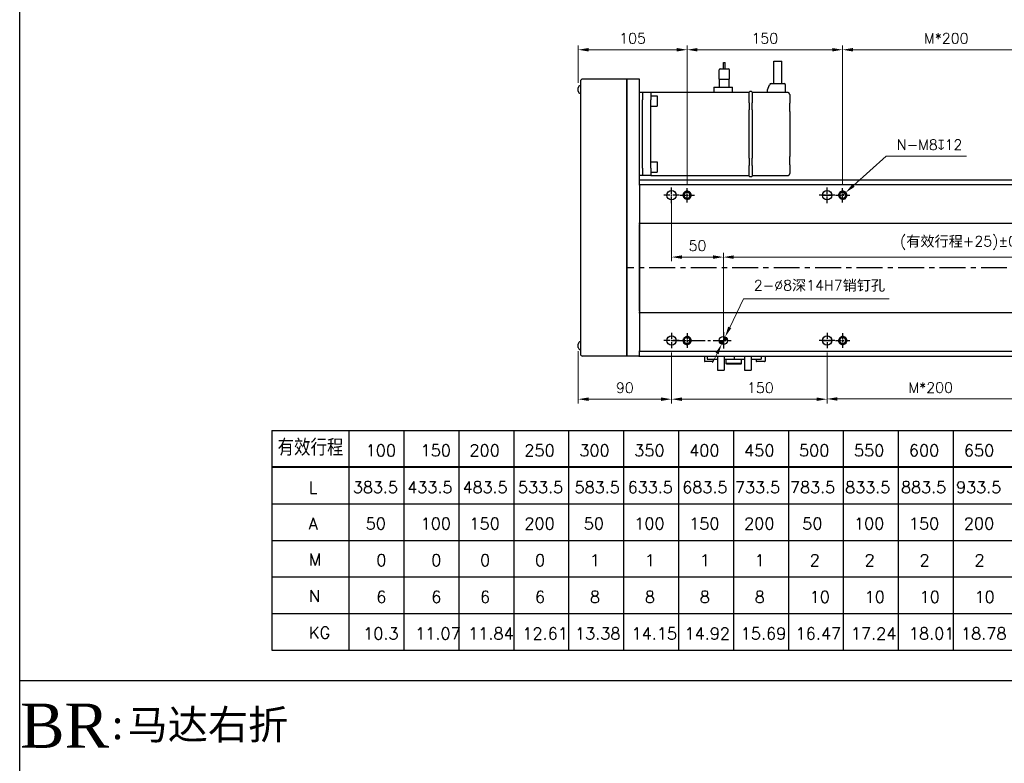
# Model space of a CAD drawing. Header units: millimetres. Extents: x 2163 to 8256, y 0 to 2680.
# Tile 30 of 47: x 4144 to 5094, y 1315 to 2032. Entities that reach past the tile are written whole.
import ezdxf

# ---------------------------------------------------------------- set-up
doc = ezdxf.new("R2010")
doc.units = ezdxf.units.MM
for name, pattern in [('AM_ISO08W050', [18, 12, -1.5, 3, -1.5]), ('AM_ISO08W050x2', [9, 6, -0.75, 1.5, -0.75]), ('CENTERX2', [4, 2.5, -0.5, 0.5, -0.5])]:
    doc.linetypes.add(name, pattern=pattern)
doc.layers.add('5', color=7, linetype='Continuous')
for name, color, linetype, lineweight in [('AM_0', 7, 'Continuous', 50), ('AM_4', 3, 'Continuous', 25), ('AM_7', 4, 'AM_ISO08W050', 25), ('可見 (ISO)', 7, 'Continuous', 25)]:
    doc.layers.add(name, color=color, linetype=linetype, lineweight=lineweight)
doc.styles.add('AUDIT_D_050119080722-0', font='TXT.shx')
doc.styles.add('尺寸標註', font='romans.shx', dxfattribs={"bigfont": 'CHINESET.SHX'})
doc.styles.add('標題欄', font='txt')
doc.dimstyles.new('CNS4~1$0', dxfattribs={"dimtxt": 10, "dimasz": 10, "dimexe": 4, "dimexo": 4, "dimgap": 6, "dimtad": 1, "dimtoh": 1, "dimdsep": 46, "dimtxsty": '尺寸標註', "dimcen": 0, "dimclrd": 2, "dimclre": 2, "dimclrt": 3, "dimadec": 0, "dimazin": 2, "dimtp": 0.1, "dimtm": 0.1, "dimtfac": 0.71, "dimtmove": 0, "dimatfit": 0, "dimfxl": 4, "dimlwd": 13, "dimlwe": 13, "dimarcsym": 0})
doc.dimstyles.new('CNS4~1$3', dxfattribs={"dimtxt": 10, "dimasz": 10, "dimexe": 4, "dimexo": 4, "dimgap": 6, "dimtad": 1, "dimtoh": 1, "dimdsep": 46, "dimtxsty": '尺寸標註', "dimcen": 0, "dimclrd": 2, "dimclre": 2, "dimclrt": 3, "dimadec": 0, "dimazin": 2, "dimtp": 0.1, "dimtm": 0.1, "dimtfac": 0.71, "dimtmove": 0, "dimatfit": 0, "dimfxl": 4, "dimlwd": 13, "dimlwe": 13, "dimarcsym": 0})
doc.dimstyles.new('CNS4~1$4', dxfattribs={"dimtxt": 10, "dimasz": 10, "dimexe": 4, "dimexo": 4, "dimgap": 6, "dimtad": 1, "dimtoh": 1, "dimdsep": 46, "dimtxsty": '尺寸標註', "dimcen": 0, "dimclrd": 2, "dimclre": 2, "dimclrt": 3, "dimadec": 0, "dimazin": 2, "dimtp": 0.1, "dimtm": 0.1, "dimtfac": 0.71, "dimtmove": 0, "dimatfit": 0, "dimfxl": 4, "dimlwd": 13, "dimlwe": 13, "dimarcsym": 0})

# ---------------------------------------------------------------- blocks, each defined once
blk = doc.blocks.new('*D76')
at = {"color": 2, "lineweight": 13, "transparency": 16777216}
for p, q in [((4922.77, 1711.3), (4922.77, 1662.46)), ((5122.77, 1711.3), (5122.77, 1662.46)), ((4932.77, 1666.46), (5112.77, 1666.46))]:
    blk.add_line(p, q, dxfattribs=at)
at = {"color": 2, "transparency": 16777216}
for points in [[(4932.77, 1668.12), (4932.77, 1664.79), (4922.77, 1666.46)], [(5112.77, 1668.12), (5112.77, 1664.79), (5122.77, 1666.46)]]:
    blk.add_solid(points, dxfattribs=at)
at = {"layer": 'Defpoints', "color": 0, "transparency": 16777216}
for p in [(4922.77, 1715.3), (5122.77, 1715.3), (5122.77, 1666.46)]:
    blk.add_point(p, dxfattribs=at)
at = {"color": 3, "transparency": 16777216, "insert": (5022.77, 1677.46), "char_height": 10, "attachment_point": 5, "style": '尺寸標註'}
blk.add_mtext('M*200', dxfattribs=at)
blk = doc.blocks.new('*D77')
at = {"color": 2, "lineweight": 13, "transparency": 16777216}
for p, q in [((4937.77, 1873.8), (4937.77, 2007.1)), ((5137.77, 1870.8), (5137.77, 2007.1)), ((4947.77, 2003.1), (5127.77, 2003.1))]:
    blk.add_line(p, q, dxfattribs=at)
at = {"color": 2, "transparency": 16777216}
for points in [[(4947.77, 2004.77), (4947.77, 2001.43), (4937.77, 2003.1)], [(5127.77, 2004.77), (5127.77, 2001.43), (5137.77, 2003.1)]]:
    blk.add_solid(points, dxfattribs=at)
at = {"layer": 'Defpoints', "color": 0, "transparency": 16777216}
for p in [(5137.77, 2003.1), (4937.77, 1869.8), (5137.77, 1866.8)]:
    blk.add_point(p, dxfattribs=at)
at = {"color": 3, "transparency": 16777216, "insert": (5037.77, 2014.1), "char_height": 10, "attachment_point": 5, "style": '尺寸標註'}
blk.add_mtext('M*200', dxfattribs=at)
blk = doc.blocks.new('*D78')
at = {"color": 2, "lineweight": 13, "transparency": 16777216}
for p, q in [((4948.21, 1872.14), (4979.92, 1900.51)), ((4979.92, 1900.51), (5057.35, 1900.51)), ((4937.77, 1862.8), (4940.75, 1865.47))]:
    blk.add_line(p, q, dxfattribs=at)
at = {"color": 2, "transparency": 16777216}
blk.add_solid([(4947.1, 1873.38), (4949.32, 1870.9), (4940.75, 1865.47)], dxfattribs=at)
at = {"layer": 'Defpoints', "color": 0, "transparency": 16777216}
for p in [(4937.77, 1862.8), (4940.75, 1865.47)]:
    blk.add_point(p, dxfattribs=at)
at = {"color": 3, "transparency": 16777216, "insert": (5021.63, 1911.51), "char_height": 10, "attachment_point": 5, "style": '尺寸標註'}
blk.add_mtext('N-M8{\\Famgdt;x}12', dxfattribs=at)
blk = doc.blocks.new('*D81')
at = {"color": 2, "lineweight": 13, "transparency": 16777216}
for p, q in [((4772.77, 1711.3), (4772.77, 1662.21)), ((4922.77, 1711.3), (4922.77, 1662.21)), ((4912.77, 1666.21), (4782.77, 1666.21))]:
    blk.add_line(p, q, dxfattribs=at)
at = {"color": 2, "transparency": 16777216}
for points in [[(4782.77, 1667.88), (4782.77, 1664.55), (4772.77, 1666.21)], [(4912.77, 1667.88), (4912.77, 1664.55), (4922.77, 1666.21)]]:
    blk.add_solid(points, dxfattribs=at)
at = {"layer": 'Defpoints', "color": 0, "transparency": 16777216}
for p in [(4772.77, 1715.3), (4922.77, 1715.3), (4772.77, 1666.21)]:
    blk.add_point(p, dxfattribs=at)
at = {"color": 3, "transparency": 16777216, "insert": (4858.51, 1677.21), "char_height": 10, "attachment_point": 5, "style": '尺寸標註'}
blk.add_mtext('150', dxfattribs=at)
blk = doc.blocks.new('*D82')
at = {"color": 2, "lineweight": 13, "transparency": 16777216}
for p, q in [((4682.77, 1712.4), (4682.77, 1662.21)), ((4772.77, 1711.3), (4772.77, 1662.21)), ((4762.77, 1666.21), (4692.77, 1666.21))]:
    blk.add_line(p, q, dxfattribs=at)
at = {"color": 2, "transparency": 16777216}
for points in [[(4692.77, 1667.88), (4692.77, 1664.55), (4682.77, 1666.21)], [(4762.77, 1667.88), (4762.77, 1664.55), (4772.77, 1666.21)]]:
    blk.add_solid(points, dxfattribs=at)
at = {"layer": 'Defpoints', "color": 0, "transparency": 16777216}
for p in [(4682.77, 1716.4), (4772.77, 1715.3), (4682.77, 1666.21)]:
    blk.add_point(p, dxfattribs=at)
at = {"color": 3, "transparency": 16777216, "insert": (4727.77, 1677.21), "char_height": 10, "attachment_point": 5, "style": '尺寸標註'}
blk.add_mtext('90', dxfattribs=at)
blk = doc.blocks.new('*D83')
at = {"color": 2, "lineweight": 13, "transparency": 16777216}
for p, q in [((4682.77, 1971.2), (4682.77, 2007.1)), ((4787.77, 1873.8), (4787.77, 2007.1)), ((4692.77, 2003.1), (4777.77, 2003.1))]:
    blk.add_line(p, q, dxfattribs=at)
at = {"color": 2, "transparency": 16777216}
for points in [[(4692.77, 2004.77), (4692.77, 2001.43), (4682.77, 2003.1)], [(4777.77, 2004.77), (4777.77, 2001.43), (4787.77, 2003.1)]]:
    blk.add_solid(points, dxfattribs=at)
at = {"layer": 'Defpoints', "color": 0, "transparency": 16777216}
for p in [(4787.77, 2003.1), (4682.77, 1967.2), (4787.77, 1869.8)]:
    blk.add_point(p, dxfattribs=at)
at = {"color": 3, "transparency": 16777216, "insert": (4735.21, 2014.1), "char_height": 10, "attachment_point": 5, "style": '尺寸標註'}
blk.add_mtext('105', dxfattribs=at)
blk = doc.blocks.new('*D84')
at = {"color": 2, "lineweight": 13, "transparency": 16777216}
for p, q in [((4787.77, 1873.8), (4787.77, 2007.1)), ((4937.77, 1873.8), (4937.77, 2007.1)), ((4797.77, 2003.1), (4927.77, 2003.1))]:
    blk.add_line(p, q, dxfattribs=at)
at = {"color": 2, "transparency": 16777216}
for points in [[(4797.77, 2004.77), (4797.77, 2001.43), (4787.77, 2003.1)], [(4927.77, 2004.77), (4927.77, 2001.43), (4937.77, 2003.1)]]:
    blk.add_solid(points, dxfattribs=at)
at = {"layer": 'Defpoints', "color": 0, "transparency": 16777216}
for p in [(4937.77, 2003.1), (4787.77, 1869.8), (4937.77, 1869.8)]:
    blk.add_point(p, dxfattribs=at)
at = {"color": 3, "transparency": 16777216, "insert": (4862.77, 2014.1), "char_height": 10, "attachment_point": 5, "style": '尺寸標註'}
blk.add_mtext('150', dxfattribs=at)
blk = doc.blocks.new('*D174')
at = {"color": 2, "lineweight": 13, "transparency": 16777216}
for p, q in [((4772.77, 1858.8), (4772.77, 1799.22)), ((4822.77, 1726.8), (4822.77, 1807.22)), ((4812.77, 1803.22), (4782.77, 1803.22))]:
    blk.add_line(p, q, dxfattribs=at)
at = {"color": 2, "transparency": 16777216}
for points in [[(4782.77, 1804.89), (4782.77, 1801.55), (4772.77, 1803.22)], [(4812.77, 1804.89), (4812.77, 1801.55), (4822.77, 1803.22)]]:
    blk.add_solid(points, dxfattribs=at)
at = {"layer": 'Defpoints', "color": 0, "transparency": 16777216}
for p in [(4772.77, 1862.8), (4772.77, 1803.22), (4822.77, 1722.8)]:
    blk.add_point(p, dxfattribs=at)
at = {"color": 3, "transparency": 16777216, "insert": (4797.77, 1814.22), "char_height": 10, "attachment_point": 5, "style": '尺寸標註'}
blk.add_mtext('50', dxfattribs=at)
blk = doc.blocks.new('*D173')
at = {"color": 2, "lineweight": 13, "transparency": 16777216}
for p, q in [((5297.77, 1858.8), (5297.77, 1799.22)), ((4822.77, 1726.8), (4822.77, 1807.22)), ((4832.77, 1803.22), (5287.77, 1803.22))]:
    blk.add_line(p, q, dxfattribs=at)
at = {"color": 2, "transparency": 16777216}
for points in [[(4832.77, 1804.89), (4832.77, 1801.55), (4822.77, 1803.22)], [(5287.77, 1804.89), (5287.77, 1801.55), (5297.77, 1803.22)]]:
    blk.add_solid(points, dxfattribs=at)
at = {"layer": 'Defpoints', "color": 0, "transparency": 16777216}
for p in [(5297.77, 1862.8), (5297.77, 1803.22), (4822.77, 1722.8)]:
    blk.add_point(p, dxfattribs=at)
at = {"color": 3, "transparency": 16777216, "insert": (5060.27, 1816.84), "char_height": 10, "attachment_point": 5, "style": '尺寸標註'}
blk.add_mtext('{\\Fromand|c134;(\\fSimSun|b0|i0|c134|p2;有效行程\\Fromand|c134;+25)%%P0.01}', dxfattribs=at)
blk = doc.blocks.new('*D178')
at = {"color": 2, "lineweight": 13, "transparency": 16777216}
for p, q in [((4828.88, 1735.4), (4842.25, 1762.96)), ((4842.25, 1762.96), (4982.63, 1762.96)), ((4821.03, 1719.2), (4824.52, 1726.4)), ((4816.66, 1710.21), (4812.3, 1701.21))]:
    blk.add_line(p, q, dxfattribs=at)
at = {"color": 2, "transparency": 16777216}
for points in [[(4827.38, 1736.13), (4830.38, 1734.67), (4824.52, 1726.4)], [(4815.16, 1710.93), (4818.16, 1709.48), (4821.03, 1719.2)]]:
    blk.add_solid(points, dxfattribs=at)
at = {"layer": 'Defpoints', "color": 0, "transparency": 16777216}
for p in [(4821.03, 1719.2), (4824.52, 1726.4)]:
    blk.add_point(p, dxfattribs=at)
at = {"color": 3, "transparency": 16777216, "insert": (4915.44, 1775.44), "char_height": 10, "attachment_point": 5, "style": '尺寸標註'}
blk.add_mtext('{\\Fromans,chineset|c134;2-∅8\\fSimSun|b0|i0|c134|p2;深\\Fromans,chineset|c134;14H7\\fSimSun|b0|i0|c134|p2;销钉孔}', dxfattribs=at)

msp = doc.modelspace()

# ---------------------------------------------------------------- hatches: boundary and pattern name
h = msp.add_hatch(color=256)
h.paths.add_polyline_path([(4826.773, 1722.803, 0.4142136), (4822.773, 1726.803), (4822.773, 1722.803)])
h.paths.add_polyline_path([(4822.773, 1722.803), (4818.773, 1722.803, 0.4142136), (4822.773, 1718.803)])

# ---------------------------------------------------------------- linework, layer by layer
at = {"color": 4, "linetype": 'CENTERX2', "ltscale": 10}
msp.add_line((5416.273, 1792.803), (4729.773, 1792.803), dxfattribs=at)
at = {"color": 4, "linetype": 'CENTERX2', "ltscale": 5}
msp.add_line((4772.773, 1722.803), (4830.773, 1722.803), dxfattribs=at)
at = {"color": 3}
msp.add_line((4144.144, 1394.996), (5976.409, 1394.996), dxfattribs=at)
at = {"color": 5}
msp.add_lwpolyline([(4144.144, 2680.163), (5976.409, 2680.163), (5976.409, 0), (4144.144, 0)], close=True, dxfattribs=at)
msp.add_circle((4822.773, 1722.803), 4)
at = {"layer": '5', "color": 3}
for p, q in [((4387.434, 1636.11), (4387.434, 1424.191)), ((4387.434, 1636.11), (5733.118, 1636.11)), ((4461.605, 1636.11), (4461.605, 1424.191)), ((4514.585, 1636.11), (4514.585, 1424.191)), ((4567.565, 1636.11), (4567.565, 1424.191)), ((4620.545, 1636.11), (4620.545, 1424.191)), ((4673.524, 1636.11), (4673.524, 1424.191)), ((4726.504, 1636.11), (4726.504, 1424.191)), ((4779.484, 1636.11), (4779.484, 1424.191)), ((4832.463, 1636.11), (4832.463, 1424.191)), ((4885.443, 1636.11), (4885.443, 1424.191)), ((4938.423, 1636.11), (4938.423, 1424.191)), ((4991.403, 1636.11), (4991.403, 1424.191)), ((5044.382, 1636.11), (5044.382, 1424.191)), ((4387.434, 1565.47), (5733.118, 1565.47)), ((4387.434, 1530.15), (5733.118, 1530.15)), ((4387.434, 1494.831), (5733.118, 1494.831)), ((4387.434, 1459.511), (5733.118, 1459.511)), ((4387.434, 1424.191), (5733.118, 1424.191))]:
    msp.add_line(p, q, dxfattribs=at)
at = {"layer": '5', "color": 3, "const_width": 1.766}
msp.add_lwpolyline([(4387.434, 1600.79), (5733.118, 1600.79)], dxfattribs=at)
at = {"layer": 'AM_0'}
for centre in [(4787.773, 1862.803), (4937.773, 1862.803), (4787.773, 1722.803), (4937.773, 1722.803)]:
    msp.add_circle(centre, 3.323, dxfattribs=at)
at = {"layer": 'AM_4'}
for centre, start, end in [((4787.773, 1862.803), 260, 170), ((4937.773, 1862.803), 260, 170), ((4787.773, 1722.803), 190, 100), ((4937.773, 1722.803), 190, 100)]:
    msp.add_arc(centre, 4, start, end, dxfattribs=at)
at = {"layer": 'AM_7', "linetype": 'AM_ISO08W050x2'}
for p, q in [((4780.273, 1862.803), (4765.273, 1862.803)), ((4772.773, 1855.303), (4772.773, 1870.303)), ((4780.773, 1862.803), (4794.773, 1862.803)), ((4787.773, 1855.803), (4787.773, 1869.803)), ((4930.273, 1862.803), (4915.273, 1862.803)), ((4922.773, 1855.303), (4922.773, 1870.303)), ((4930.773, 1862.803), (4944.773, 1862.803)), ((4937.773, 1855.803), (4937.773, 1869.803)), ((4772.773, 1730.303), (4772.773, 1715.303)), ((4787.773, 1729.803), (4787.773, 1715.803)), ((4822.773, 1730.803), (4822.773, 1714.803)), ((4922.773, 1730.303), (4922.773, 1715.303)), ((4937.773, 1729.803), (4937.773, 1715.803)), ((4780.273, 1722.803), (4765.273, 1722.803)), ((4780.773, 1722.803), (4794.773, 1722.803)), ((4930.273, 1722.803), (4915.273, 1722.803)), ((4930.773, 1722.803), (4944.773, 1722.803))]:
    msp.add_line(p, q, dxfattribs=at)
at = {"layer": '可見 (ISO)'}
for p, q in [((4819.723, 1984.703), (4827.623, 1984.703)), ((4822.823, 1990.703), (4824.523, 1990.703)), ((4822.823, 1984.703), (4822.823, 1990.703)), ((4824.523, 1984.703), (4824.523, 1990.703)), ((4871.453, 1992.214), (4879.253, 1992.214)), ((4871.453, 1970.504), (4871.453, 1992.214)), ((4879.253, 1970.504), (4879.253, 1992.214)), ((4818.723, 1974.703), (4818.723, 1983.703)), ((4828.623, 1974.703), (4828.623, 1983.703)), ((4682.773, 1963.203), (4682.773, 1966.403)), ((4684.973, 1972.803), (4684.973, 1709.803)), ((4729.773, 1974.803), (4686.973, 1974.803)), ((4729.773, 1707.803), (4729.773, 1974.803)), ((4741.773, 1974.803), (4729.773, 1974.803)), ((4729.773, 1974.803), (4729.773, 1707.803)), ((4741.773, 1874.073), (4741.773, 1974.803)), ((4813.473, 1966.903), (4814.473, 1966.903)), ((4813.473, 1966.903), (4813.473, 1961.803)), ((4814.473, 1966.903), (4830.473, 1966.903)), ((4818.723, 1974.703), (4828.623, 1974.703)), ((4819.096, 1966.903), (4819.096, 1974.703)), ((4828.251, 1966.903), (4828.251, 1974.703)), ((4830.473, 1966.903), (4831.473, 1966.903)), ((4831.473, 1961.803), (4831.473, 1966.903)), ((4865.352, 1964.319), (4867.124, 1969.188)), ((4869.004, 1970.504), (4881.703, 1970.504)), ((4882.503, 1969.704), (4882.503, 1961.803)), ((4744.773, 1961.803), (4741.773, 1961.803)), ((4744.773, 1961.803), (4744.773, 1954.803)), ((4752.773, 1961.803), (4744.773, 1961.803)), ((4752.773, 1961.803), (4752.773, 1961.803)), ((4847.773, 1961.803), (4752.773, 1961.803)), ((4752.773, 1961.803), (4752.773, 1954.803)), ((4752.773, 1958.623), (4758.773, 1958.623)), ((4758.773, 1958.623), (4758.773, 1948.623)), ((4847.773, 1951.982), (4847.773, 1962.303)), ((4849.973, 1962.803), (4848.273, 1962.803)), ((4850.473, 1962.303), (4850.473, 1951.982)), ((4884.773, 1961.803), (4850.473, 1961.803)), ((4865.352, 1961.803), (4865.352, 1964.319)), ((4886.773, 1959.803), (4886.773, 1951.535)), ((4744.773, 1888.803), (4744.773, 1954.803)), ((4752.773, 1921.803), (4752.773, 1954.803)), ((4752.773, 1948.623), (4758.773, 1948.623)), ((4847.773, 1951.982), (4847.773, 1951.146)), ((4847.773, 1951.146), (4847.773, 1945.136)), ((4850.473, 1951.146), (4850.473, 1951.982)), ((4850.473, 1945.136), (4850.473, 1951.146)), ((4886.773, 1949.027), (4886.773, 1951.535)), ((4886.773, 1943.512), (4886.773, 1949.027)), ((4847.773, 1898.471), (4847.773, 1945.136)), ((4850.473, 1945.136), (4850.473, 1898.471)), ((4886.773, 1943.512), (4886.773, 1900.095)), ((4752.773, 1888.803), (4752.773, 1921.803)), ((4886.773, 1894.58), (4886.773, 1900.095)), ((4752.773, 1894.984), (4758.773, 1894.984)), ((4758.773, 1894.984), (4758.773, 1884.984)), ((4847.773, 1898.471), (4847.773, 1892.461)), ((4847.773, 1892.461), (4847.773, 1891.625)), ((4847.773, 1881.303), (4847.773, 1891.625)), ((4850.473, 1892.461), (4850.473, 1898.471)), ((4850.473, 1891.625), (4850.473, 1892.461)), ((4850.473, 1891.625), (4850.473, 1881.303)), ((4886.773, 1892.072), (4886.773, 1894.58)), ((4886.773, 1892.072), (4886.773, 1883.803)), ((4744.773, 1881.803), (4741.773, 1881.803)), ((4744.773, 1888.803), (4744.773, 1881.803)), ((4752.773, 1881.803), (4744.773, 1881.803)), ((4752.773, 1888.803), (4752.773, 1881.803)), ((4752.773, 1884.984), (4758.773, 1884.984)), ((4752.773, 1881.803), (4847.773, 1881.803)), ((4848.273, 1880.803), (4849.973, 1880.803)), ((4850.473, 1881.803), (4884.773, 1881.803)), ((4741.273, 1877.803), (5385.773, 1877.803)), ((4741.273, 1873.133), (5385.773, 1873.133)), ((4741.773, 1873.133), (4741.773, 1874.073)), ((4741.773, 1873.133), (4741.773, 1835.803)), ((4918.273, 1862.803), (4927.273, 1862.803)), ((4741.273, 1835.803), (5407.773, 1835.803)), ((4741.773, 1835.803), (4741.773, 1834.95)), ((4741.773, 1834.95), (4741.773, 1834.596)), ((4741.773, 1834.596), (4741.773, 1751.011)), ((4741.773, 1751.011), (4741.773, 1834.596)), ((4741.273, 1749.803), (5407.773, 1749.803)), ((4741.773, 1751.011), (4741.773, 1750.657)), ((4741.773, 1750.657), (4741.773, 1749.803)), ((4741.773, 1749.803), (4741.773, 1712.474)), ((4682.773, 1716.203), (4682.773, 1719.403)), ((4918.273, 1722.803), (4927.273, 1722.803)), ((4741.273, 1712.474), (5385.773, 1712.474)), ((4741.773, 1711.534), (4741.773, 1712.474)), ((4741.773, 1707.803), (4741.773, 1711.534)), ((4729.773, 1707.803), (4686.973, 1707.803)), ((4741.773, 1707.803), (4729.773, 1707.803)), ((4741.273, 1707.803), (5385.773, 1707.803)), ((4798.773, 1707.803), (4798.773, 1707.503)), ((4799.273, 1707.503), (4798.773, 1707.503)), ((4807.278, 1707.503), (4799.273, 1707.503)), ((4804.523, 1707.503), (4804.523, 1703.003)), ((4812.523, 1702.503), (4805.023, 1702.503)), ((4807.278, 1707.803), (4807.278, 1704.803)), ((4807.278, 1704.803), (4817.103, 1704.803)), ((4813.023, 1704.803), (4813.023, 1703.003)), ((4817.103, 1707.803), (4817.103, 1694.103)), ((4823.453, 1707.803), (4823.453, 1694.103)), ((4823.453, 1704.803), (4833.278, 1704.803)), ((4825.273, 1704.803), (4825.273, 1701.503)), ((4825.273, 1701.503), (4825.273, 1701.103)), ((4825.273, 1701.103), (4825.773, 1701.103)), ((4825.273, 1701.103), (4825.273, 1700.303)), ((4825.773, 1700.303), (4825.273, 1700.303)), ((4825.773, 1701.103), (4839.773, 1701.103)), ((4825.773, 1700.303), (4839.773, 1700.303)), ((4833.278, 1707.803), (4833.278, 1704.803)), ((4833.278, 1707.803), (4833.278, 1704.803)), ((4833.278, 1704.803), (4843.103, 1704.803)), ((4839.773, 1701.103), (4840.273, 1701.103)), ((4840.273, 1700.303), (4839.773, 1700.303)), ((4840.273, 1701.503), (4840.273, 1704.803)), ((4840.273, 1701.103), (4840.273, 1701.503)), ((4840.273, 1700.303), (4840.273, 1701.103)), ((4843.103, 1707.803), (4843.103, 1694.103)), ((4849.453, 1707.803), (4849.453, 1694.103)), ((4849.453, 1704.803), (4859.278, 1704.803)), ((4854.523, 1704.803), (4854.523, 1703.003)), ((4862.523, 1702.503), (4855.023, 1702.503)), ((4859.278, 1707.803), (4859.278, 1704.803)), ((4868.273, 1707.503), (4859.278, 1707.503)), ((4863.023, 1707.503), (4863.023, 1703.003)), ((4868.773, 1707.503), (4868.273, 1707.503)), ((4868.773, 1707.503), (4868.773, 1707.803)), ((4817.103, 1694.103), (4823.453, 1694.103)), ((4843.103, 1694.103), (4849.453, 1694.103))]:
    msp.add_line(p, q, dxfattribs=at)
at = {"layer": '可見 (ISO)', "flags": 128}
for points in [[(4886.773, 1959.803), (4886.77, 1959.917), (4886.76, 1960.031), (4886.744, 1960.145), (4886.721, 1960.258), (4886.691, 1960.369), (4886.655, 1960.48), (4886.612, 1960.59), (4886.562, 1960.698), (4886.505, 1960.804), (4886.441, 1960.908), (4886.369, 1961.009), (4886.289, 1961.108), (4886.203, 1961.202), (4886.108, 1961.293), (4886.006, 1961.379), (4885.895, 1961.459), (4885.777, 1961.533), (4885.651, 1961.6), (4885.518, 1961.66), (4885.378, 1961.71), (4885.233, 1961.75), (4885.082, 1961.779), (4884.928, 1961.797), (4884.773, 1961.803)], [(4884.773, 1881.803), (4884.928, 1881.81), (4885.082, 1881.828), (4885.232, 1881.857), (4885.378, 1881.897), (4885.517, 1881.947), (4885.65, 1882.006), (4885.776, 1882.073), (4885.894, 1882.148), (4886.005, 1882.228), (4886.107, 1882.314), (4886.202, 1882.405), (4886.289, 1882.5), (4886.369, 1882.598), (4886.44, 1882.699), (4886.505, 1882.803), (4886.562, 1882.909), (4886.612, 1883.017), (4886.655, 1883.127), (4886.691, 1883.238), (4886.721, 1883.35), (4886.744, 1883.463), (4886.76, 1883.576), (4886.77, 1883.69), (4886.773, 1883.803)]]:
    msp.add_lwpolyline(points, dxfattribs=at)
at = {"layer": '可見 (ISO)'}
for centre in [(4772.773, 1862.803), (4922.773, 1862.803), (4772.773, 1722.803), (4922.773, 1722.803)]:
    msp.add_circle(centre, 4.5, dxfattribs=at)
for centre, radius, start, end in [((4819.723, 1983.703), 1, 90, 180), ((4827.623, 1983.703), 1, 0, 90), ((4684.973, 1966.403), 2.2, 90, 180), ((4686.973, 1972.803), 2, 90, 180), ((4869.004, 1968.504), 2, 90, 159.99997), ((4881.703, 1969.704), 0.8, 0, 90), ((4684.973, 1963.203), 2.2, 180, 270), ((4848.273, 1962.303), 0.5, 90, 180), ((4849.973, 1962.303), 0.5, 0, 90), ((4848.273, 1881.303), 0.5, 180, 270), ((4849.973, 1881.303), 0.5, 270, 0), ((4684.973, 1719.403), 2.2, 90, 180), ((4684.973, 1716.203), 2.2, 180, 270), ((4686.973, 1709.803), 2, 180, 270), ((4805.023, 1703.003), 0.5, 180, 270), ((4812.523, 1703.003), 0.5, 270, 0), ((4855.023, 1703.003), 0.5, 180, 270), ((4862.523, 1703.003), 0.5, 270, 0)]:
    msp.add_arc(centre, radius, start, end, dxfattribs=at)

# ---------------------------------------------------------------- texts
at = {"layer": '5', "color": 2, "style": 'AUDIT_D_050119080722-0'}
for s, height, p in [('100', 11.3833, (4477.816, 1611.196)), ('150', 11.3833, (4530.796, 1611.196)), ('200', 11.3833, (4577.852, 1611.196)), ('250', 11.3833, (4630.832, 1611.196)), ('300', 11.3833, (4683.812, 1611.196)), ('350', 11.3833, (4736.791, 1611.196)), ('400', 11.3833, (4789.771, 1611.196)), ('450', 11.3833, (4842.751, 1611.196)), ('500', 11.3833, (4895.731, 1611.196)), ('550', 11.3833, (4948.71, 1611.196)), ('600', 11.3833, (5001.69, 1611.196)), ('650', 11.3833, (5054.67, 1611.196)), (' L        ', 11.3833, (4412.872, 1575.467)), ('383.5', 11.2694, (4465.488, 1575.772)), ('433.5', 11.2694, (4517.938, 1575.772)), ('483.5', 11.2694, (4571.182, 1575.772)), ('533.5', 11.2694, (4624.694, 1575.772)), ('583.5', 11.2694, (4679.337, 1575.772)), ('633.5', 11.2694, (4730.469, 1575.772)), ('683.5', 11.2694, (4783.153, 1575.772)), ('733.5', 11.2694, (4833.961, 1575.772)), ('783.5', 11.2694, (4887.054, 1575.772)), ('833.5', 11.2694, (4940.212, 1575.772)), ('883.5', 11.2694, (4994.164, 1575.772)), ('933.5', 11.2694, (5047.231, 1575.772)), ('A       ', 11.3833, (4422.684, 1540.556)), ('50', 11.3833, (4477.816, 1540.556)), ('100', 11.3833, (4530.796, 1540.556)), ('150', 11.3833, (4577.852, 1540.556)), ('200', 11.3833, (4630.832, 1540.556)), ('50', 11.3833, (4688.107, 1540.556)), ('100', 11.3833, (4736.791, 1540.556)), ('150', 11.3833, (4789.771, 1540.556)), ('200', 11.3833, (4842.751, 1540.556)), ('50', 11.3833, (4898.804, 1540.556)), ('100', 11.3833, (4948.71, 1540.556)), ('150', 11.3833, (5001.69, 1540.556)), ('200', 11.3833, (5054.67, 1540.556)), ('M', 11.383, (4423.097, 1506.053)), ('N', 11.383, (4423.097, 1470.733)), ('6', 11.383, (4488.061, 1469.917)), ('6', 11.383, (4541.04, 1469.917)), ('6', 11.383, (4588.097, 1469.917)), ('6', 11.383, (4641.077, 1469.917)), ('8', 11.383, (4694.057, 1469.917)), ('8', 11.383, (4747.036, 1469.917)), ('8', 11.383, (4800.016, 1469.917)), ('8', 11.383, (4852.996, 1469.917)), ('10', 11.3833, (4905.975, 1469.917)), ('10', 11.3833, (4958.955, 1469.917)), ('10', 11.3833, (5011.935, 1469.917)), ('10', 11.3833, (5064.914, 1469.917)), ('KG', 11.3833, (4423.097, 1435.413)), ('10.3', 11.3833, (4475.403, 1434.597)), ('11.07', 11.3833, (4525.488, 1434.597)), ('11.84', 11.3833, (4576.646, 1434.597)), ('12.61', 11.3833, (4628.936, 1434.597)), ('13.38', 11.3833, (4679.66, 1434.597)), ('14.15', 11.3833, (4734.204, 1434.597)), ('14.92', 11.3833, (4785.246, 1434.597)), ('15.69', 11.3833, (4839.539, 1434.597)), ('16.47', 11.3833, (4892.43, 1434.597)), ('17.24', 11.3833, (4945.696, 1434.597)), ('18.01', 11.3833, (5001.69, 1434.597)), ('18.78', 11.3833, (5051.955, 1434.597))]:
    msp.add_text(s, height=height, dxfattribs=at).set_placement(p)
at = {"layer": '5', "color": 2, "lineweight": 0, "style": 'AUDIT_D_050119080722-0'}
for s, p in [('0', (4488.061, 1505.237)), ('0', (4541.04, 1505.237)), ('0', (4588.097, 1505.237)), ('0', (4641.077, 1505.237)), ('1', (4694.057, 1505.237)), ('1', (4747.036, 1505.237)), ('1', (4800.016, 1505.237)), ('1', (4852.996, 1505.237)), ('2', (4905.975, 1505.237)), ('2', (4958.955, 1505.237)), ('2', (5011.935, 1505.237)), ('2', (5064.914, 1505.237))]:
    msp.add_text(s, height=11.383, dxfattribs=at).set_placement(p)
at = {"layer": '5', "color": 0, "insert": (4392.829, 1627.617), "char_height": 15.8939, "attachment_point": 1, "style": '尺寸標註'}
msp.add_mtext('{\\C2;有效行程}', dxfattribs=at)
at = {"layer": '5', "color": 3, "attachment_point": 5, "style": '標題欄'}
for s, insert, char_height in [('{\\Ftimes|c0;BR}', (4187.42, 1351.415), 42.60561), ('{\\fDFKai-SB|b0|i0|c136|p65;:\\fSimSun|b0|i0|c134|p2;马达右折}', (4315.982, 1350.949), 28.40374)]:
    msp.add_mtext(s, dxfattribs=dict(at, insert=insert, char_height=char_height))

# ---------------------------------------------------------------- dimensions: what is measured, and where the dimension line sits
for base, p1, p2, picture, middle in [((4787.773, 2003.099), (4682.773, 1967.203), (4787.773, 1869.803), '*D83', (4735.206, 2003.099)), ((4772.773, 1666.213), (4922.773, 1715.303), (4772.773, 1715.303), '*D81', (4858.51, 1666.213))]:
    dim = msp.add_linear_dim(base=base, p1=p1, p2=p2, dimstyle='CNS4~1$0')
    dim.commit()
    dim.dimension.update_dxf_attribs({"geometry": picture, "text_midpoint": middle, "dimtype": 160})
for base, p1, p2, picture, middle in [((4937.773, 2003.099), (4787.773, 1869.803), (4937.773, 1869.803), '*D84', (4862.773, 2014.099)), ((4772.773, 1803.221), (4822.773, 1722.803), (4772.773, 1862.803), '*D174', (4797.773, 1814.221)), ((4682.773, 1666.213), (4772.773, 1715.303), (4682.773, 1716.403), '*D82', (4727.773, 1677.213))]:
    dim = msp.add_linear_dim(base=base, p1=p1, p2=p2, dimstyle='CNS4~1$0')
    dim.commit()
    dim.dimension.update_dxf_attribs({"geometry": picture, "text_midpoint": middle})
for base, p1, p2, picture, middle in [((5137.773, 2003.099), (4937.773, 1869.803), (5137.773, 1866.803), '*D77', (5037.773, 2014.099)), ((5122.773, 1666.458), (4922.773, 1715.303), (5122.773, 1715.303), '*D76', (5022.773, 1677.458))]:
    dim = msp.add_linear_dim(base=base, p1=p1, p2=p2, text='M*200', dimstyle='CNS4~1$0')
    dim.commit()
    dim.dimension.update_dxf_attribs({"geometry": picture, "text_midpoint": middle})
dim = msp.add_radius_dim(center=(4937.773, 1862.803), mpoint=(4940.754, 1865.471), text='N-M8{\\Famgdt;x}12', dimstyle='CNS4~1$4')
dim.commit()
dim.dimension.update_dxf_attribs({"geometry": '*D78', "text_midpoint": (5021.633, 1900.513), "dimtype": 164})
dim = msp.add_linear_dim(base=(5297.773, 1803.221), p1=(4822.773, 1722.803), p2=(5297.773, 1862.803), text='{\\Fromand|c134;(\\fSimSun|b0|i0|c134|p2;有效行程\\Fromand|c134;+25)%%P0.01}', dimstyle='CNS4~1$0', override={"dimgap": 6, "dimtol": 1, "dimlim": 0, "dimtp": 0.01, "dimtm": 0.01, "dimtfac": 1})
dim.commit()
dim.dimension.update_dxf_attribs({"geometry": '*D173', "text_midpoint": (5060.273, 1803.221), "dimtype": 160})
dim = msp.add_diameter_dim_2p(p1=(4821.027, 1719.204), p2=(4824.519, 1726.402), text='{\\Fromans,chineset|c134;2-<>\\fSimSun|b0|i0|c134|p2;深\\Fromans,chineset|c134;14H7\\fSimSun|b0|i0|c134|p2;销钉孔}', dimstyle='CNS4~1$3')
dim.commit()
dim.dimension.update_dxf_attribs({"geometry": '*D178', "text_midpoint": (4915.44, 1762.965), "dimtype": 163})

doc.saveas('drawing.dxf')
